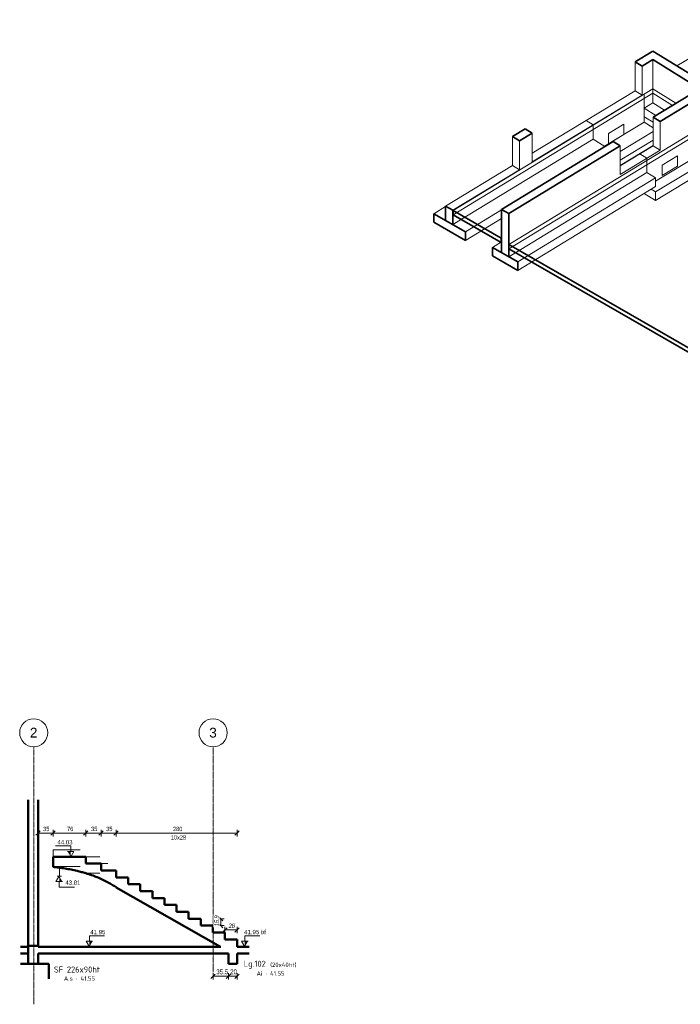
# Model space of a CAD drawing. Header units: millimetres. Extents: x 3690 to 285311, y -2348 to 78336.
# Tile 44 of 46: x 212663 to 227954, y 40616 to 63409. Entities that reach past the tile are written whole.
import ezdxf

# ---------------------------------------------------------------- set-up
doc = ezdxf.new("R2010")
doc.units = ezdxf.units.MM
doc.linetypes.add('Ligne de quadrillage', pattern=[22.225, 12.7, -3.175, 3.175, -3.175])
for name, color, linetype, lineweight in [('A-ANNO-DIMS', 211, 'Continuous', 9), ('A-ANNO-DIMS-50', 211, 'Continuous', 9), ('A-DETL-WIDE', 214, 'Continuous', 50), ('A-FLOR', 192, 'Continuous', 5), ('A-GENM', 13, 'Continuous', 5), ('A-WALL', 113, 'Continuous', 9), ('G-ANNO-DIMS', 111, 'Continuous', 9), ('S-BEAM', 12, 'Continuous', 5), ('S-BEAM-IDEN', 2, 'Continuous', 9), ('S-FNDN', 32, 'Continuous', 9), ('S-FNDN-IDEN', 2, 'Continuous', 9), ('S-GRID', 1, 'Continuous', 9), ('S-GRID-IDEN', 1, 'Continuous', 9), ('S-STRS', 31, 'Continuous', 5)]:
    doc.layers.add(name, color=color, linetype=linetype, lineweight=lineweight)
doc.styles.add('Arial Narrow_7', font='ARIALN.TTF', dxfattribs={"width": 0.9, "height": 110})
doc.styles.add('Arial Narrow_8', font='ARIALN.TTF', dxfattribs={"width": 0.9, "height": 100})
doc.styles.add('Arial Narrow_I', font='ARIALNI.TTF', dxfattribs={"width": 0.9, "height": 100})
doc.styles.add('Arial_5', font='arial.ttf', dxfattribs={"height": 225})
doc.styles.add('Arial_6', font='arial.ttf', dxfattribs={"width": 0.8, "height": 100})
doc.styles.add('ISOCPEUR', font='isocpeur.ttf', dxfattribs={"height": 100})
doc.styles.add('ISOCPEUR_B', font='txt', dxfattribs={"height": 140})
doc.dimstyles.new('AB6_1_50_-_GB_COUPES_1', dxfattribs={"dimscale": 304.8, "dimtxt": 112.577407, "dimasz": 0.328084, "dimexe": 0.246063, "dimexo": 0.0625, "dimgap": 0.057415, "dimtad": 1, "dimdec": 1, "dimlfac": 0.1, "dimrnd": 0.5, "dimdsep": 46, "dimtxsty": 'Arial Narrow_7', "dimblk1": 'OBLIQUE', "dimblk2": 'OBLIQUE', "dimsah": 1, "dimcen": 0.09, "dimazin": 0, "dimtfac": 1, "dimtdec": 4, "dimtix": 1, "dimtmove": 0, "dimatfit": 3, "dimfxl": 0.246063, "dimfxlon": 1, "dimtvp": 1, "dimtolj": 1, "dimtzin": 0, "dimarcsym": 2})
doc.dimstyles.new('AB6_1_50_-_GB_Italique', dxfattribs={"dimscale": 304.8, "dimtxt": 102.343097, "dimasz": 0.328084, "dimexe": 0.246063, "dimexo": 0.0625, "dimgap": 0.057415, "dimtad": 1, "dimdec": 1, "dimlfac": 0.1, "dimrnd": 0.1, "dimdsep": 46, "dimtxsty": 'Arial Narrow_I', "dimblk1": 'OBLIQUE', "dimblk2": 'OBLIQUE', "dimsah": 1, "dimcen": 0.09, "dimazin": 0, "dimtfac": 1, "dimtdec": 4, "dimtix": 1, "dimtmove": 0, "dimatfit": 3, "dimfxl": 0.246063, "dimfxlon": 1, "dimtvp": 1, "dimtfill": 1, "dimtolj": 1, "dimtzin": 0, "dimarcsym": 2})
doc.dimstyles.new('AB6_1_50_-_GB_Opaque', dxfattribs={"dimscale": 304.8, "dimtxt": 102.343097, "dimasz": 0.328084, "dimexe": 0.246063, "dimexo": 0.0625, "dimgap": 0.057415, "dimtad": 1, "dimdec": 0, "dimlfac": 0.1, "dimdsep": 46, "dimtxsty": 'Arial Narrow_8', "dimblk1": 'OBLIQUE', "dimblk2": 'OBLIQUE', "dimsah": 1, "dimcen": 0.09, "dimazin": 0, "dimtfac": 1, "dimtdec": 4, "dimtix": 1, "dimtmove": 0, "dimatfit": 3, "dimfxl": 0.246063, "dimfxlon": 1, "dimtvp": 1, "dimtfill": 1, "dimtolj": 1, "dimtzin": 0, "dimarcsym": 2})

# ---------------------------------------------------------------- blocks, each defined once
blk = doc.blocks.new('Quadrillage - M_Extrémité de la ligne de quadrillage - Cercle-11575-106 variante')
at = {"layer": 'S-GRID-IDEN'}
blk.add_circle((53435, 46901), 325, dxfattribs=at)
blk = doc.blocks.new('Cotes d_élévation - M_Cote d_élévation - Extérieur rempli-1422902-106 variante')
at = {"layer": 'G-ANNO-DIMS'}
blk.add_hatch(color=256, dxfattribs=at).paths.add_polyline_path([(58321, 41950), (58321, 42075), (58396, 42075)])
for p, q in [((58321, 42075), (58321, 42200)), ((58321, 42200), (58671, 42200)), ((58321, 41950), (58246, 42075)), ((58321, 42075), (58246, 42075)), ((58271, 41950), (58371, 41950)), ((58396, 42075), (58321, 42075)), ((58354, 42075), (58321, 41950))]:
    blk.add_line(p, q, dxfattribs=at)
blk = doc.blocks.new('DIMBLOCK460-106 variante')
at = {"layer": 'A-ANNO-DIMS-50', "lineweight": 18}
for p, q in [((217139, 41264), (217089, 41214)), ((217139, 41264), (217189, 41314)), ((217494, 41264), (217444, 41214)), ((217494, 41264), (217544, 41314))]:
    blk.add_line(p, q, dxfattribs=at)
at = {"layer": 'A-ANNO-DIMS-50'}
for p, q in [((217139, 41264), (217139, 41339)), ((217139, 41264), (217494, 41264)), ((217139, 41264), (217139, 41189)), ((217494, 41264), (217494, 41339)), ((217494, 41264), (217494, 41189))]:
    blk.add_line(p, q, dxfattribs=at)
at = {"layer": 'A-ANNO-DIMS-50', "color": 0, "insert": (217213, 41423), "char_height": 110, "width": 248.74, "attachment_point": 1, "line_spacing_factor": 0.974696, "style": 'Arial Narrow_7'}
blk.add_mtext('35.5', dxfattribs=at)
blk = doc.blocks.new('_Oblique')
at = {"color": 0, "linetype": 'ByBlock', "lineweight": -2}
blk.add_line((-0.5, -0.5), (0.5, 0.5), dxfattribs=at)
blk = doc.blocks.new('DIMBLOCK461-106 variante')
at = {"layer": 'A-ANNO-DIMS-50', "lineweight": 18}
for p, q in [((217494, 41264), (217444, 41214)), ((217494, 41264), (217544, 41314)), ((217694, 41264), (217644, 41214)), ((217694, 41264), (217744, 41314))]:
    blk.add_line(p, q, dxfattribs=at)
at = {"layer": 'A-ANNO-DIMS-50'}
for p, q in [((217494, 41264), (217494, 41339)), ((217494, 41264), (217694, 41264)), ((217494, 41264), (217494, 41189)), ((217694, 41264), (217694, 41339)), ((217694, 41264), (217694, 41189))]:
    blk.add_line(p, q, dxfattribs=at)
at = {"layer": 'A-ANNO-DIMS-50', "color": 0, "insert": (217535, 41423), "char_height": 110, "width": 141.53, "attachment_point": 1, "line_spacing_factor": 0.974696, "style": 'Arial Narrow_7'}
blk.add_mtext('20', dxfattribs=at)
blk = doc.blocks.new('DIMBLOCK462-106 variante')
at = {"layer": 'A-ANNO-DIMS-50'}
for p, q in [((217414, 42338), (217414, 42413)), ((217694, 42338), (217694, 42413)), ((217414, 42338), (217694, 42338)), ((217414, 42338), (217414, 42263)), ((217694, 42338), (217694, 42263))]:
    blk.add_line(p, q, dxfattribs=at)
at = {"layer": 'A-ANNO-DIMS-50', "lineweight": 18}
for p, q in [((217414, 42338), (217364, 42288)), ((217414, 42338), (217464, 42388)), ((217694, 42338), (217644, 42288)), ((217694, 42338), (217744, 42388))]:
    blk.add_line(p, q, dxfattribs=at)
at = {"layer": 'A-ANNO-DIMS-50', "color": 0, "insert": (217500, 42485), "char_height": 100, "width": 128.66, "attachment_point": 1, "line_spacing_factor": 0.974696, "style": 'Arial Narrow_I', "bg_fill": 3, "box_fill_scale": 1.25, "bg_fill_color": 256, "bg_fill_true_color": 13158600, "bg_fill_transparency": 0}
blk.add_mtext('28', dxfattribs=at)
blk = doc.blocks.new('DIMBLOCK463-106 variante')
at = {"layer": 'A-ANNO-DIMS-50', "lineweight": 18}
for p, q in [((217317, 42597), (217267, 42647)), ((217317, 42438), (217267, 42488)), ((217317, 42597), (217367, 42547)), ((217317, 42438), (217367, 42388))]:
    blk.add_line(p, q, dxfattribs=at)
at = {"layer": 'A-ANNO-DIMS-50'}
for p, q in [((217317, 42597), (217242, 42597)), ((217317, 42438), (217242, 42438)), ((217317, 42597), (217317, 42438)), ((217317, 42597), (217392, 42597)), ((217317, 42438), (217392, 42438))]:
    blk.add_line(p, q, dxfattribs=at)
at = {"layer": 'A-ANNO-DIMS-50', "color": 0, "insert": (217170, 42424), "char_height": 100, "width": 224.18, "attachment_point": 1, "rotation": 90, "line_spacing_factor": 0.974696, "style": 'Arial Narrow_I', "bg_fill": 3, "box_fill_scale": 1.25, "bg_fill_color": 256, "bg_fill_true_color": 13158600, "bg_fill_transparency": 0}
blk.add_mtext('15.9', dxfattribs=at)
blk = doc.blocks.new('DIMBLOCK464-106 variante')
at = {"layer": 'A-ANNO-DIMS-50', "lineweight": 18}
for p, q in [((213088, 44578), (213038, 44528)), ((213088, 44578), (213138, 44628)), ((213434, 44578), (213384, 44528)), ((213434, 44578), (213484, 44628))]:
    blk.add_line(p, q, dxfattribs=at)
at = {"layer": 'A-ANNO-DIMS-50'}
for p, q in [((213088, 44578), (213088, 44653)), ((213088, 44578), (213434, 44578)), ((213088, 44578), (213088, 44503)), ((213434, 44578), (213434, 44653)), ((213434, 44578), (213434, 44503))]:
    blk.add_line(p, q, dxfattribs=at)
at = {"layer": 'A-ANNO-DIMS-50', "color": 0, "insert": (213207, 44725), "char_height": 100, "width": 128.66, "attachment_point": 1, "line_spacing_factor": 0.974696, "style": 'Arial Narrow_8', "bg_fill": 3, "box_fill_scale": 1.25, "bg_fill_color": 256, "bg_fill_true_color": 13158600, "bg_fill_transparency": 0}
blk.add_mtext('35', dxfattribs=at)
blk = doc.blocks.new('DIMBLOCK465-106 variante')
at = {"layer": 'A-ANNO-DIMS-50', "lineweight": 18}
for p, q in [((213434, 44578), (213384, 44528)), ((213434, 44578), (213484, 44628)), ((214193, 44578), (214143, 44528)), ((214193, 44578), (214243, 44628))]:
    blk.add_line(p, q, dxfattribs=at)
at = {"layer": 'A-ANNO-DIMS-50'}
for p, q in [((213434, 44578), (213434, 44653)), ((213434, 44578), (214193, 44578)), ((213434, 44578), (213434, 44503)), ((214193, 44578), (214193, 44653)), ((214193, 44578), (214193, 44503))]:
    blk.add_line(p, q, dxfattribs=at)
at = {"layer": 'A-ANNO-DIMS-50', "color": 0, "insert": (213760, 44725), "char_height": 100, "width": 128.66, "attachment_point": 1, "line_spacing_factor": 0.974696, "style": 'Arial Narrow_8', "bg_fill": 3, "box_fill_scale": 1.25, "bg_fill_color": 256, "bg_fill_true_color": 13158600, "bg_fill_transparency": 0}
blk.add_mtext('76', dxfattribs=at)
blk = doc.blocks.new('DIMBLOCK466-106 variante')
at = {"layer": 'A-ANNO-DIMS-50', "lineweight": 18}
for p, q in [((214193, 44578), (214143, 44528)), ((214193, 44578), (214243, 44628)), ((214545, 44578), (214495, 44528)), ((214545, 44578), (214595, 44628))]:
    blk.add_line(p, q, dxfattribs=at)
at = {"layer": 'A-ANNO-DIMS-50'}
for p, q in [((214193, 44578), (214193, 44653)), ((214193, 44578), (214545, 44578)), ((214193, 44578), (214193, 44503)), ((214545, 44578), (214545, 44653)), ((214545, 44578), (214545, 44503))]:
    blk.add_line(p, q, dxfattribs=at)
at = {"layer": 'A-ANNO-DIMS-50', "color": 0, "insert": (214316, 44725), "char_height": 100, "width": 128.66, "attachment_point": 1, "line_spacing_factor": 0.974696, "style": 'Arial Narrow_8', "bg_fill": 3, "box_fill_scale": 1.25, "bg_fill_color": 256, "bg_fill_true_color": 13158600, "bg_fill_transparency": 0}
blk.add_mtext('35', dxfattribs=at)
blk = doc.blocks.new('DIMBLOCK467-106 variante')
at = {"layer": 'A-ANNO-DIMS-50', "lineweight": 18}
for p, q in [((214545, 44578), (214495, 44528)), ((214545, 44578), (214595, 44628)), ((214894, 44578), (214844, 44528)), ((214894, 44578), (214944, 44628))]:
    blk.add_line(p, q, dxfattribs=at)
at = {"layer": 'A-ANNO-DIMS-50'}
for p, q in [((214545, 44578), (214545, 44653)), ((214545, 44578), (214894, 44578)), ((214545, 44578), (214545, 44503)), ((214894, 44578), (214894, 44653)), ((214894, 44578), (214894, 44503))]:
    blk.add_line(p, q, dxfattribs=at)
at = {"layer": 'A-ANNO-DIMS-50', "color": 0, "insert": (214666, 44725), "char_height": 100, "width": 128.66, "attachment_point": 1, "line_spacing_factor": 0.974696, "style": 'Arial Narrow_8', "bg_fill": 3, "box_fill_scale": 1.25, "bg_fill_color": 256, "bg_fill_true_color": 13158600, "bg_fill_transparency": 0}
blk.add_mtext('35', dxfattribs=at)
blk = doc.blocks.new('DIMBLOCK468-106 variante')
at = {"layer": 'A-ANNO-DIMS-50', "lineweight": 18}
for p, q in [((214894, 44578), (214844, 44528)), ((214894, 44578), (214944, 44628)), ((217694, 44578), (217644, 44528)), ((217694, 44578), (217744, 44628))]:
    blk.add_line(p, q, dxfattribs=at)
at = {"layer": 'A-ANNO-DIMS-50'}
for p, q in [((214894, 44578), (214894, 44653)), ((214894, 44578), (217694, 44578)), ((214894, 44578), (214894, 44503)), ((217694, 44578), (217694, 44653)), ((217694, 44578), (217694, 44503))]:
    blk.add_line(p, q, dxfattribs=at)
at = {"layer": 'A-ANNO-DIMS-50', "color": 0, "insert": (216162, 44528), "char_height": 100, "width": 315.8, "attachment_point": 1, "line_spacing_factor": 0.974696, "style": 'Arial Narrow_8', "bg_fill": 3, "box_fill_scale": 1.25, "bg_fill_color": 256, "bg_fill_true_color": 13158600, "bg_fill_transparency": 0}
blk.add_mtext('10x28', dxfattribs=at)
at = {"layer": 'A-ANNO-DIMS-50', "color": 0, "insert": (216213, 44725), "char_height": 100, "width": 192.99, "attachment_point": 1, "line_spacing_factor": 0.974696, "style": 'Arial Narrow_8', "bg_fill": 3, "box_fill_scale": 1.25, "bg_fill_color": 256, "bg_fill_true_color": 13158600, "bg_fill_transparency": 0}
blk.add_mtext('280', dxfattribs=at)

msp = doc.modelspace()

# ---------------------------------------------------------------- linework, layer by layer
at = {"layer": 'A-DETL-WIDE'}
for p, q in [((217317.57, 41950), (217234.99, 41950)), ((217693.9, 42119.31), (217413.9, 42119.31)), ((217693.9, 41950), (217693.9, 42119.31)), ((217753.9, 41950), (217693.9, 41950)), ((217234.99, 41790), (217493.9, 41790)), ((217493.9, 41790), (217493.9, 41550)), ((217693.9, 41550), (217693.9, 41790)), ((217693.9, 41790), (217753.9, 41790)), ((217493.9, 41550), (217693.9, 41550))]:
    msp.add_line(p, q, dxfattribs=at)
at = {"layer": 'A-FLOR', "lineweight": 9}
for p, q in [((227317.59, 61807.27), (222693.52, 58992.53)), ((227317.59, 61807.27), (227317.59, 61704.65)), ((227853.09, 61475.76), (227317.59, 61807.27)), ((222693.52, 58889.91), (227317.59, 61704.65)), ((227317.59, 61704.65), (227769.5, 61424.88)), ((228566.05, 60995.73), (223981.08, 58204.8)), ((223981.08, 58102.17), (228566.05, 60893.11)), ((226564.66, 60032.31), (227325.83, 60495.64)), ((223805.8, 58352.95), (223813.1, 58357.4)), ((223813.1, 58254.77), (223805.8, 58250.33))]:
    msp.add_line(p, q, dxfattribs=at)
at = {"layer": 'A-FLOR', "lineweight": 35}
for p, q in [((223805.8, 58352.95), (222693.52, 58992.53)), ((222693.52, 58992.53), (222693.52, 58889.91)), ((222693.52, 58889.91), (223805.8, 58250.33)), ((223805.8, 58250.33), (223805.8, 58352.95)), ((228596.83, 55550.64), (223981.08, 58204.8)), ((223981.08, 58102.17), (228596.83, 55448.02))]:
    msp.add_line(p, q, dxfattribs=at)
at = {"layer": 'A-FLOR', "lineweight": 50}
for p, q in [((212857.86, 41950), (212681.03, 41950)), ((217234.99, 41950), (213087.86, 41950)), ((217976.78, 41950), (217753.9, 41950)), ((212681.03, 41790), (212857.86, 41790)), ((213087.86, 41790), (217234.99, 41790)), ((217753.9, 41790), (217976.78, 41790))]:
    msp.add_line(p, q, dxfattribs=at)
at = {"layer": 'A-GENM', "lineweight": 18}
for p, q in [((226288.03, 60770.82), (226643.07, 60986.94)), ((226643.07, 60986.94), (226643.07, 60750.12)), ((226288.03, 60534), (226288.03, 60770.82)), ((226643.07, 60750.12), (226288.03, 60534)), ((227536.42, 60037.44), (227891.47, 60253.55)), ((227891.47, 60253.55), (227891.47, 60016.73)), ((227536.42, 59800.61), (227536.42, 60037.44)), ((227891.47, 60016.73), (227536.42, 59800.61))]:
    msp.add_line(p, q, dxfattribs=at)
at = {"layer": 'A-WALL', "lineweight": 35}
for p, q in [((227319.02, 62683.44), (226907.17, 62432.74)), ((231881.69, 59858.78), (227319.02, 62683.44)), ((227069.12, 62332.48), (227317.65, 62483.76)), ((227317.65, 62483.76), (228404.1, 61811.17)), ((226907.17, 62432.74), (227069.12, 62332.48)), ((228404.1, 61811.17), (227325.83, 61154.81)), ((227487.77, 61054.55), (228566.05, 61710.91)), ((227325.83, 61154.81), (227487.77, 61054.55)), ((224365.07, 60885.32), (224066.83, 60703.78)), ((224527.01, 60785.07), (224365.07, 60885.32)), ((224066.83, 60703.78), (224228.78, 60603.53)), ((224228.78, 60603.53), (224527.01, 60785.07)), ((226402.72, 60592.9), (223813.1, 59016.56)), ((223981.08, 58919.97), (226564.66, 60492.64)), ((226564.66, 60492.64), (226402.72, 60592.9)), ((222518.24, 59093.32), (222518.24, 58761.77)), ((222686.21, 58996.73), (222518.24, 59093.32)), ((222686.21, 58665.18), (222686.21, 58996.73)), ((223813.1, 59016.56), (223981.08, 58919.97)), ((223813.1, 59016.56), (223813.1, 58017.2)), ((223981.08, 57920.61), (223981.08, 58919.97))]:
    msp.add_line(p, q, dxfattribs=at)
at = {"layer": 'A-WALL', "lineweight": 18}
for p, q in [((227317.65, 62483.76), (227317.65, 61484.4)), ((226907.17, 61764.93), (226907.17, 62432.74)), ((227069.12, 62332.48), (227069.12, 61664.67)), ((224527.01, 60316.09), (226907.17, 61764.93)), ((227069.12, 61664.67), (224527.01, 60117.25)), ((227069.12, 61664.67), (226907.17, 61764.93)), ((227115.28, 61037.56), (227115.28, 61692.76)), ((227115.28, 61361.21), (227317.65, 61484.4)), ((227317.65, 61484.4), (227590.15, 61315.7)), ((227325.83, 60486.99), (227325.83, 61154.81)), ((225932.98, 60973.09), (225771.04, 61073.34)), ((225932.98, 60973.09), (225932.98, 60641.54)), ((226196.59, 60478.34), (227115.28, 61037.56)), ((227487.77, 61054.55), (227487.77, 60386.74)), ((222686.21, 58665.18), (225932.98, 60641.54)), ((224066.83, 60035.97), (224066.83, 60703.78)), ((224527.01, 60117.25), (224527.01, 60785.07)), ((224228.78, 60603.53), (224228.78, 59935.71)), ((226564.66, 59824.83), (226564.66, 60492.64)), ((226564.66, 60023.66), (227325.83, 60486.99)), ((227487.77, 60386.74), (227325.83, 60486.99)), ((227487.77, 60386.74), (226564.66, 59824.83)), ((227019.43, 60300.49), (227181.38, 60200.23)), ((227181.38, 59868.68), (227181.38, 60200.23)), ((227382.05, 59667.18), (228363.67, 60264.7)), ((222518.24, 59093.32), (224066.83, 60035.97)), ((224228.78, 59935.71), (224066.83, 60035.97)), ((224228.78, 59935.71), (222686.21, 58996.73)), ((223981.08, 57920.61), (227181.38, 59868.68))]:
    msp.add_line(p, q, dxfattribs=at)
at = {"layer": 'A-WALL', "lineweight": 50}
for p, q in [((212857.86, 45350.48), (212857.86, 41550)), ((213087.86, 41950), (213087.86, 45350.48)), ((213087.86, 41970), (212857.86, 41970)), ((213087.86, 41550), (213087.86, 41790))]:
    msp.add_line(p, q, dxfattribs=at)
at = {"layer": 'G-ANNO-DIMS'}
for p, q in [((213776.61, 44031.03), (213844.64, 44031.03)), ((213828.03, 44031.03), (213776.61, 44031.03)), ((213581.76, 43807.06), (213581.76, 43579.91)), ((213581.76, 43579.91), (213577.75, 43579.91)), ((214211.68, 41950), (214321.08, 41950)), ((214321.08, 41950), (214274.79, 41950)), ((217775.66, 41950), (217913.61, 41950)), ((217913.61, 41950), (217873.17, 41950))]:
    msp.add_line(p, q, dxfattribs=at)
at = {"layer": 'S-BEAM', "lineweight": 9}
msp.add_line((229633.9, 63408.93), (227875.8, 62338.75), dxfattribs=at)
at = {"layer": 'S-FNDN', "lineweight": 18}
for p, q in [((227115.28, 61361.21), (227387.78, 61192.51)), ((227115.28, 61163.86), (227325.83, 61033.51)), ((227115.28, 61037.56), (227325.83, 60907.21)), ((225932.98, 60641.54), (226205.48, 60472.84)), ((226564.66, 60356.59), (227325.83, 60819.92)), ((226564.66, 60159.24), (227325.83, 60622.57)), ((227382.05, 59420.79), (228564.35, 60140.47)), ((224189.22, 57800.93), (227382.05, 59744.45)), ((227181.38, 59868.68), (227382.05, 59744.45)), ((228564.35, 59943.12), (227382.05, 59223.44)), ((227382.05, 59744.45), (227382.05, 59547.1)), ((227382.05, 59547.1), (224189.22, 57603.57)), ((227118.45, 59386.64), (227382.05, 59223.44)), ((227382.05, 59420.79), (227279.18, 59484.48)), ((227382.05, 59223.44), (227382.05, 59420.79)), ((222518.24, 59081.64), (222248.02, 58917.16)), ((222978.34, 58497.2), (223813.1, 59005.33)), ((222978.34, 58299.85), (223813.1, 58807.98)), ((223813.1, 58263.59), (223604.96, 58136.89))]:
    msp.add_line(p, q, dxfattribs=at)
at = {"layer": 'S-FNDN', "lineweight": 35}
for p, q in [((222978.34, 58497.2), (222248.02, 58917.16)), ((222248.02, 58917.16), (222248.02, 58719.8)), ((222248.02, 58719.8), (222978.34, 58299.85)), ((222978.34, 58299.85), (222978.34, 58497.2)), ((224189.22, 57800.93), (223604.96, 58136.89)), ((223604.96, 58136.89), (223604.96, 57939.54)), ((223604.96, 57939.54), (224189.22, 57603.57)), ((224189.22, 57603.57), (224189.22, 57800.93))]:
    msp.add_line(p, q, dxfattribs=at)
at = {"layer": 'S-FNDN', "lineweight": 50}
for p, q in [((213336.19, 41550), (212681.03, 41550)), ((213336.19, 41201.58), (213336.19, 41550))]:
    msp.add_line(p, q, dxfattribs=at)
at = {"layer": 'S-GRID', "linetype": 'Ligne de quadrillage'}
for p, q in [((212987.86, 40615.68), (212987.86, 46575.56)), ((217139.44, 41357.57), (217139.44, 46575.56))]:
    msp.add_line(p, q, dxfattribs=at)
at = {"layer": 'S-STRS'}
for p, q in [((213433.9, 44031.03), (213433.9, 44190.34)), ((213433.9, 44190.34), (214059.35, 44190.34)), ((214059.35, 44031.03), (213433.9, 44031.03)), ((214193.12, 44031.03), (214514.06, 44031.03)), ((214514.06, 43871.72), (214193.12, 43871.72)), ((214545.42, 43871.72), (214705.77, 43871.72)), ((214705.77, 43712.41), (214545.42, 43712.41))]:
    msp.add_line(p, q, dxfattribs=at)
at = {"layer": 'S-STRS', "color": 10, "lineweight": 50}
for p, q in [((214193.12, 44031.03), (213433.9, 44031.03)), ((213433.9, 44031.03), (213433.9, 43797.71)), ((214193.12, 43871.72), (214193.12, 44031.03)), ((214545.42, 43871.72), (214193.12, 43871.72)), ((214545.42, 43712.41), (214545.42, 43871.72)), ((214893.9, 43712.41), (214545.42, 43712.41)), ((214893.9, 43553.1), (214893.9, 43712.41)), ((215173.9, 43553.1), (214893.9, 43553.1)), ((215173.9, 43393.79), (215173.9, 43553.1)), ((214893.9, 43329.13), (214893.9, 43323)), ((214893.9, 43323), (217307.05, 41950)), ((215453.9, 43393.79), (215173.9, 43393.79)), ((215453.9, 43234.48), (215453.9, 43393.79)), ((215733.9, 43234.48), (215453.9, 43234.48)), ((215733.9, 43075.17), (215733.9, 43234.48)), ((216013.9, 43075.17), (215733.9, 43075.17)), ((216013.9, 42915.86), (216013.9, 43075.17)), ((216293.9, 42915.86), (216013.9, 42915.86)), ((216293.9, 42756.55), (216293.9, 42915.86)), ((216573.9, 42756.55), (216293.9, 42756.55)), ((216573.9, 42597.24), (216573.9, 42756.55)), ((216853.9, 42597.24), (216573.9, 42597.24)), ((216853.9, 42437.93), (216853.9, 42597.24)), ((217133.9, 42437.93), (216853.9, 42437.93)), ((217133.9, 42278.62), (217133.9, 42437.93)), ((217413.9, 42278.62), (217133.9, 42278.62)), ((217413.9, 42119.31), (217413.9, 42278.62))]:
    msp.add_line(p, q, dxfattribs=at)
at = {"layer": 'S-STRS', "flags": 128}
for points in [[(213433.9, 43807.06), (213581.76, 43807.06), (213729.62, 43807.06), (213877.48, 43807.06), (214025.34, 43807.06), (214059.35, 43807.06)], [(214193.12, 43647.75), (214328.69, 43647.75), (214464.26, 43647.75), (214514.06, 43647.75)]]:
    msp.add_lwpolyline(points, dxfattribs=at)
at = {"layer": 'S-STRS'}
msp.add_open_spline([(213433.9, 43872.81), (213433.9, 43867.52), (213433.9, 43844.74), (213433.9, 43823.02), (213433.9, 43807.06)], degree=3, knots=[0.567075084, 0.567075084, 0.567075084, 0.567075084, 0.666666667, 1, 1, 1, 1], dxfattribs=at)
msp.add_open_spline([(213433.9, 43807.06), (213433.9, 43805.48), (213433.9, 43802.35), (213433.9, 43799.25), (213433.9, 43797.71)], degree=3, dxfattribs=at)
at = {"layer": 'S-STRS', "color": 10, "lineweight": 50}
for points, knots in [([(213433.9, 43797.71), (213480.57, 43792.3), (213573.81, 43780.57), (213713.24, 43759.85), (213852.04, 43735.14), (213978.36, 43707.94), (214092.18, 43678.75), (214159.64, 43658.55), (214193.12, 43647.75)], [0, 0, 0, 0, 0.18181818, 0.36363636, 0.54545455, 0.72727273, 0.86363636, 1, 1, 1, 1]), ([(214193.12, 43647.75), (214215.69, 43641.47), (214260.63, 43628.26), (214349.76, 43599.37), (214459.43, 43558.15), (214587.53, 43500.35), (214701.61, 43440.65), (214788, 43391.41), (214848.59, 43355.95), (214878.81, 43338.1), (214893.9, 43329.13)], [0, 0, 0, 0, 0.09090909, 0.18181818, 0.36363636, 0.54545455, 0.72727273, 0.86363636, 0.93181818, 1, 1, 1, 1])]:
    msp.add_open_spline(points, degree=3, knots=knots, dxfattribs=at)

# ---------------------------------------------------------------- block references
at = {"layer": 'G-ANNO-DIMS', "extrusion": (0, 0, -1)}
msp.add_blockref('Cotes d_élévation - M_Cote d_élévation - Extérieur rempli-1422902-106 variante', (-272165.36, 2081.03), dxfattribs=at)
at = {"layer": 'G-ANNO-DIMS', "extrusion": (0, 0, -1), "rotation": 180}
msp.add_blockref('Cotes d_élévation - M_Cote d_élévation - Extérieur rempli-1422902-106 variante', (-155257.04, 85529.91), dxfattribs=at)
at = {"layer": 'G-ANNO-DIMS'}
for p in [(155954.08, 0), (159552.46, 0)]:
    msp.add_blockref('Cotes d_élévation - M_Cote d_élévation - Extérieur rempli-1422902-106 variante', p, dxfattribs=at)
at = {"layer": 'S-GRID-IDEN'}
for p in [(159552.46, 0), (163704.04, 0)]:
    msp.add_blockref('Quadrillage - M_Extrémité de la ligne de quadrillage - Cercle-11575-106 variante', p, dxfattribs=at)

# ---------------------------------------------------------------- texts
at = {"layer": 'S-BEAM-IDEN', "attachment_point": 1}
for s, insert, char_height, width, style in [('Lg.102', (217851.6, 41623.96), 140, 645.3584, 'ISOCPEUR_B'), ('(20x40ht)', (218461.12, 41582.08), 100, 713.5019, 'ISOCPEUR'), ('Ai : 41.55', (218145.48, 41379.08), 100, 709.4934, 'ISOCPEUR')]:
    msp.add_mtext(s, dxfattribs=dict(at, insert=insert, char_height=char_height, width=width, style=style))
at = {"layer": 'S-FNDN-IDEN', "insert": (213685.72, 41263.51), "char_height": 100, "width": 797.6791, "attachment_point": 1, "style": 'ISOCPEUR'}
msp.add_mtext('A.s : 41.55', dxfattribs=at)

# ---------------------------------------------------------------- dimensions: what is measured, and where the dimension line sits
at = {"layer": 'A-ANNO-DIMS'}
for base, p1, p2, override, picture, middle in [((217493.9, 41263.72), (217139.44, 41338.72), (217493.9, 41338.72), {"dimpost": '<>', "dimfxl": 354.462185}, 'DIMBLOCK460-106 variante', (217316.67, 41337.38)), ((217693.9, 41263.72), (217493.9, 41338.72), (217693.9, 41338.72), {"dimpost": '<>', "dimfxl": 200}, 'DIMBLOCK461-106 variante', (217593.9, 41337.38))]:
    dim = msp.add_linear_dim(base=base, p1=p1, p2=p2, dimstyle='AB6_1_50_-_GB_COUPES_1', override=override, dxfattribs=at)
    dim.commit()
    dim.dimension.update_dxf_attribs({"geometry": picture, "text_midpoint": middle})

# ---------------------------------------------------------------- next in the draw order: texts
at = {"layer": 'G-ANNO-DIMS', "char_height": 100, "attachment_point": 1, "line_spacing_factor": 0.941778, "style": 'Arial_6', "bg_fill": 3, "box_fill_scale": 1.25, "bg_fill_color": 256, "bg_fill_true_color": 13158600, "bg_fill_transparency": 0}
for s, insert, width in [('43.81', (213720.05, 43482.14), 330.5503), ('41.95', (214297.34, 42337.93), 330.5503), ('41.95 bf', (217857.36, 42338.61), 477.4615)]:
    msp.add_mtext(s, dxfattribs=dict(at, insert=insert, width=width))
at = {"layer": 'S-FNDN-IDEN', "insert": (213455.72, 41490.53), "char_height": 140, "width": 1354.8519, "attachment_point": 1, "style": 'ISOCPEUR_B', "bg_fill": 3, "box_fill_scale": 1.25, "bg_fill_color": 256, "bg_fill_true_color": 13158600, "bg_fill_transparency": 0}
msp.add_mtext('SF 226x90ht', dxfattribs=at)
at = {"layer": 'S-GRID-IDEN', "char_height": 225, "width": 212.4472, "attachment_point": 1, "style": 'Arial_5', "bg_fill": 3, "box_fill_scale": 1.25, "bg_fill_color": 256, "bg_fill_true_color": 13158600, "bg_fill_transparency": 0}
for s, insert in [('2', (212898.54, 47016.84)), ('3', (217050.13, 47016.84))]:
    msp.add_mtext(s, dxfattribs=dict(at, insert=insert))

# ---------------------------------------------------------------- next in the draw order: dimensions: what is measured, and where the dimension line sits
at = {"layer": 'A-ANNO-DIMS'}
for base, p1, p2, dimstyle, override, picture, middle in [((213433.9, 44578.23), (213087.86, 44653.23), (213433.9, 44503.23), 'AB6_1_50_-_GB_Opaque', {"dimpost": '<>', "dimfxl": 377.155612}, 'DIMBLOCK464-106 variante', (213260.88, 44646.79)), ((217693.9, 42337.83), (217413.9, 42262.83), (217693.9, 42262.83), 'AB6_1_50_-_GB_Italique', {"dimpost": '<>', "dimfxl": 280}, 'DIMBLOCK462-106 variante', (217553.9, 42406.39))]:
    dim = msp.add_linear_dim(base=base, p1=p1, p2=p2, dimstyle=dimstyle, override=override, dxfattribs=at)
    dim.commit()
    dim.dimension.update_dxf_attribs({"geometry": picture, "text_midpoint": middle})

# ---------------------------------------------------------------- next in the draw order: dimensions: what is measured, and where the dimension line sits
dim = msp.add_linear_dim(base=(214193.12, 44578.23), p1=(213433.9, 44503.23), p2=(214193.12, 44503.23), dimstyle='AB6_1_50_-_GB_Opaque', override={"dimpost": '<>', "dimfxl": 759.224638}, dxfattribs=at)
dim.commit()
dim.dimension.update_dxf_attribs({"geometry": 'DIMBLOCK465-106 variante', "text_midpoint": (213813.51, 44646.79)})
dim = msp.add_linear_dim(base=(217317.01, 42437.93), p1=(217242.01, 42597.24), p2=(217242.01, 42437.93), angle=90, dimstyle='AB6_1_50_-_GB_Italique', override={"dimpost": '<>', "dimfxl": 159.310345}, dxfattribs=at)
dim.commit()
dim.dimension.update_dxf_attribs({"geometry": 'DIMBLOCK463-106 variante', "text_midpoint": (217248.45, 42517.59)})

# ---------------------------------------------------------------- next in the draw order: texts
at = {"layer": 'G-ANNO-DIMS', "insert": (213536.05, 44418.99), "char_height": 100, "width": 330.5503, "attachment_point": 1, "line_spacing_factor": 0.941778, "style": 'Arial_6', "bg_fill": 3, "box_fill_scale": 1.25, "bg_fill_color": 256, "bg_fill_true_color": 13158600, "bg_fill_transparency": 0}
msp.add_mtext('44.03', dxfattribs=at)

# ---------------------------------------------------------------- next in the draw order: dimensions: what is measured, and where the dimension line sits
at = {"layer": 'A-ANNO-DIMS'}
dim = msp.add_linear_dim(base=(214545.42, 44578.23), p1=(214193.12, 44503.23), p2=(214545.42, 44503.23), dimstyle='AB6_1_50_-_GB_Opaque', override={"dimpost": '<>', "dimfxl": 352.297231}, dxfattribs=at)
dim.commit()
dim.dimension.update_dxf_attribs({"geometry": 'DIMBLOCK466-106 variante', "text_midpoint": (214369.27, 44646.79)})

# ---------------------------------------------------------------- next in the draw order: dimensions: what is measured, and where the dimension line sits
dim = msp.add_linear_dim(base=(214893.9, 44578.23), p1=(214545.42, 44503.23), p2=(214893.9, 44503.23), dimstyle='AB6_1_50_-_GB_Opaque', override={"dimpost": '<>', "dimfxl": 348.478131}, dxfattribs=at)
dim.commit()
dim.dimension.update_dxf_attribs({"geometry": 'DIMBLOCK467-106 variante', "text_midpoint": (214719.66, 44646.79)})

# ---------------------------------------------------------------- next in the draw order: dimensions: what is measured, and where the dimension line sits
dim = msp.add_linear_dim(base=(217693.9, 44578.23), p1=(214893.9, 44503.23), p2=(217693.9, 44503.23), text='<>\\X10x28', dimstyle='AB6_1_50_-_GB_Opaque', override={"dimpost": '<>', "dimfxl": 2800}, dxfattribs=at)
dim.commit()
dim.dimension.update_dxf_attribs({"geometry": 'DIMBLOCK468-106 variante', "text_midpoint": (216293.9, 44578.23)})

doc.saveas('drawing.dxf')
